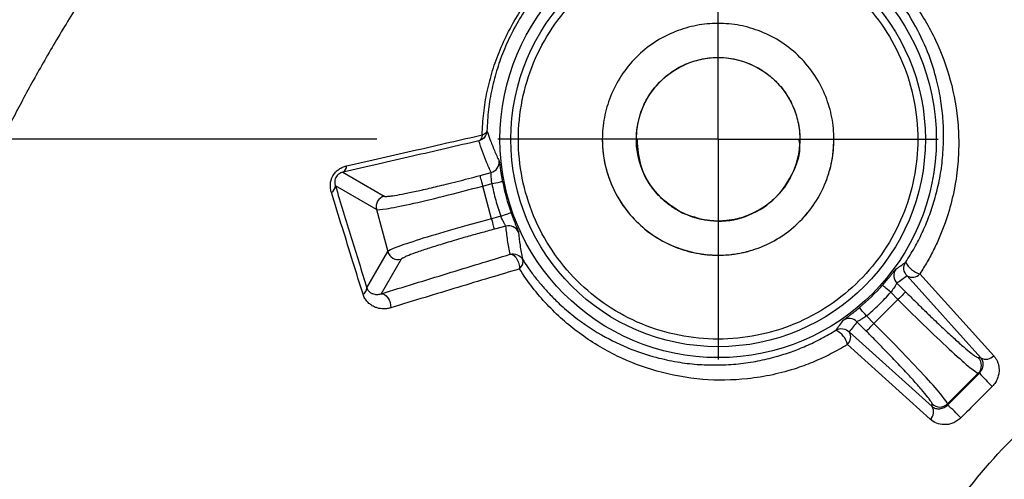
# Model space of a CAD drawing. Header units: millimetres. Extents: x 13 to 546, y 13 to 419.
# Tile 16 of 41: x 148 to 168, y 275 to 285. Entities that reach past the tile are written whole.
import ezdxf

# ---------------------------------------------------------------- set-up
doc = ezdxf.new("R2010")
doc.units = ezdxf.units.MM
doc.header["$LTSCALE"] = 2
doc.linetypes.add('CENTERX2', pattern=[20.32, 12.7, -2.54, 2.54, -2.54])
doc.layers.add('CENTER', color=40, linetype='CENTERX2')
doc.layers.add('DIMENSIONS', color=140, linetype='Continuous', lineweight=25)
doc.styles.add('SLDTEXTSTYLE0', font='TXT', dxfattribs={"width": 0.7})
doc.dimstyles.new('SLDDIMSTYLE2', dxfattribs={"dimtxt": 4.316016, "dimasz": 6.604, "dimexe": 0, "dimexo": 0.0625, "dimgap": 1.079004, "dimtad": 0, "dimtih": 1, "dimtoh": 1, "dimlfac": 0.875, "dimrnd": 1e-09, "dimzin": 4, "dimdsep": 46, "dimtxsty": 'SLDTEXTSTYLE0', "dimsah": 1, "dimcen": 0.09, "dimadec": 0, "dimazin": 1, "dimtfac": 1, "dimtofl": 0, "dimtmove": 0, "dimatfit": 3, "dimfxl": 0, "dimfrac": 2, "dimtolj": 1, "dimtzin": 12, "dimarcsym": 0})
doc.dimstyles.new('SLDDIMSTYLE3', dxfattribs={"dimtxt": 4.316016, "dimasz": 6.604, "dimexe": 0, "dimexo": 0.0625, "dimgap": 1.079004, "dimtad": 0, "dimtih": 1, "dimtoh": 1, "dimlfac": 0.875, "dimrnd": 1e-09, "dimzin": 12, "dimdsep": 46, "dimtxsty": 'SLDTEXTSTYLE0', "dimsah": 1, "dimcen": 0, "dimadec": 0, "dimazin": 3, "dimtfac": 1, "dimtofl": 0, "dimtmove": 0, "dimatfit": 3, "dimfxl": 0, "dimfrac": 2, "dimtolj": 1, "dimtzin": 12, "dimarcsym": 0})

# ---------------------------------------------------------------- blocks, each defined once
blk = doc.blocks.new('_D_4')
at = {"layer": 'DIMENSIONS'}
for p, q in [((133.84, 265.986), (133.84, 381.763)), ((286.953, 237.725), (286.953, 381.763)), ((133.84, 375.413), (195.584, 375.413)), ((201.433, 375.413), (199.983, 375.413)), ((199.983, 375.413), (199.983, 368.554)), ((214.258, 375.413), (215.707, 375.413)), ((215.707, 375.413), (215.707, 368.554)), ((286.953, 375.413), (220.106, 375.413)), ((199.983, 368.554), (201.433, 368.554)), ((215.707, 368.554), (214.258, 368.554))]:
    blk.add_line(p, q, dxfattribs=at)
for points in [[(133.84, 375.413), (140.444, 374.397), (140.444, 376.429)], [(286.953, 375.413), (280.349, 376.429), (280.349, 374.397)]]:
    blk.add_solid(points, dxfattribs=at)
at = {"layer": 'DIMENSIONS', "char_height": 4.2333, "attachment_point": 1, "style": 'SLDTEXTSTYLE0'}
for s, insert in [('134.0', (199.637, 381.837)), ('5.27', (201.433, 374.011))]:
    blk.add_mtext(s, dxfattribs=dict(at, insert=insert))
blk = doc.blocks.new('_D_5')
at = {"layer": 'DIMENSIONS'}
for p, q in [((90.605, 329.409), (89.156, 329.409)), ((89.156, 329.409), (89.156, 322.55)), ((103.431, 329.409), (104.88, 329.409)), ((104.88, 329.409), (104.88, 322.55)), ((120.617, 323.142), (109.505, 323.142)), ((147.372, 296.689), (120.617, 323.142)), ((89.156, 322.55), (90.605, 322.55)), ((104.88, 322.55), (103.431, 322.55))]:
    blk.add_line(p, q, dxfattribs=at)
blk.add_solid([(147.372, 296.689), (143.391, 302.054), (141.962, 300.609)], dxfattribs=at)
at = {"layer": 'DIMENSIONS', "char_height": 4.2333, "attachment_point": 1, "style": 'SLDTEXTSTYLE0'}
for s, insert in [('R37.1', (88.642, 335.833)), ('1.46', (90.605, 328.007)), ('TYP.', (90.813, 320.181))]:
    blk.add_mtext(s, dxfattribs=dict(at, insert=insert))
blk = doc.blocks.new('_D_6')
at = {"layer": 'DIMENSIONS'}
for p, q in [((304.282, 315.567), (302.832, 315.567)), ((302.832, 315.567), (302.832, 308.708)), ((317.107, 315.567), (318.556, 315.567)), ((318.556, 315.567), (318.556, 308.708)), ((273.412, 304.054), (286.235, 309.3)), ((286.235, 309.3), (297.347, 309.3)), ((302.832, 308.708), (304.282, 308.708)), ((318.556, 308.708), (317.107, 308.708))]:
    blk.add_line(p, q, dxfattribs=at)
blk.add_arc((105.051, 235.185), 181.902, 13.95625, 24.24678, dxfattribs=at)
blk.add_solid([(273.412, 304.054), (279.909, 305.614), (279.14, 307.495)], dxfattribs=at)
at = {"layer": 'DIMENSIONS', "char_height": 4.2333, "attachment_point": 1, "style": 'SLDTEXTSTYLE0'}
for s, insert in [('R159.2', (300.522, 321.991)), ('6.27', (304.282, 314.165)), ('TYP.', (304.489, 306.339))]:
    blk.add_mtext(s, dxfattribs=dict(at, insert=insert))
blk = doc.blocks.new('_D_8')
at = {"layer": 'DIMENSIONS'}
for p, q in [((155.197, 282.047), (70.019, 282.047)), ((76.369, 282.047), (76.369, 245.159)), ((69.956, 237.333), (68.507, 237.333)), ((68.507, 237.333), (68.507, 230.474)), ((82.782, 237.333), (84.231, 237.333)), ((84.231, 237.333), (84.231, 230.474)), ((68.507, 230.474), (69.956, 230.474)), ((84.231, 230.474), (82.782, 230.474)), ((76.369, 188.333), (76.369, 229.508)), ((155.197, 188.333), (70.019, 188.333))]:
    blk.add_line(p, q, dxfattribs=at)
for points in [[(76.369, 282.047), (75.353, 275.443), (77.385, 275.443)], [(76.369, 188.333), (77.385, 194.937), (75.353, 194.937)]]:
    blk.add_solid(points, dxfattribs=at)
at = {"layer": 'DIMENSIONS', "char_height": 4.2333, "attachment_point": 1, "style": 'SLDTEXTSTYLE0'}
for s, insert in [('82.0', (69.956, 243.757)), ('3.23', (69.956, 235.931))]:
    blk.add_mtext(s, dxfattribs=dict(at, insert=insert))
blk = doc.blocks.new('SW_CENTERMARKSYMBOL_1')
at = {"layer": 'CENTER', "color": 0}
for p, q in [((0, 2.903), (0, 4.617)), ((0, 0), (0, 2.903)), ((-2.903, 0), (-4.617, 0)), ((0, 0), (-2.903, 0)), ((0, 0), (0, -2.903)), ((0, 0), (2.903, 0)), ((2.903, 0), (4.617, 0)), ((0, -2.903), (0, -4.617))]:
    blk.add_line(p, q, dxfattribs=at)

msp = doc.modelspace()

# ---------------------------------------------------------------- linework, layer by layer
for p, q in [((154.487, 281.355), (155.352, 280.856)), ((157.363, 281.289), (157.594, 281.35)), ((155.191, 280.576), (154.327, 281.075)), ((157.422, 281.068), (157.609, 281.118)), ((157.605, 280.383), (157.422, 281.068)), ((155.191, 280.576), (155.427, 279.694)), ((157.795, 280.434), (157.605, 280.383)), ((161.618, 280.499), (161.618, 280.499)), ((157.903, 280.227), (157.664, 280.163)), ((154.987, 278.932), (155.427, 279.694)), ((155.707, 279.532), (155.29, 278.811)), ((166.585, 279.228), (168.134, 277.511)), ((166.106, 279.031), (166.287, 278.85)), ((167.867, 277.47), (166.318, 279.186)), ((165.974, 278.84), (166.125, 278.689)), ((166.125, 278.689), (165.624, 278.187)), ((165.463, 278.026), (165.267, 278.222)), ((165.624, 278.187), (165.466, 278.345)), ((165.106, 278.013), (166.843, 276.445)), ((166.802, 276.179), (165.065, 277.747)), ((167.867, 277.47), (167.812, 277.47)), ((167.166, 276.501), (167.812, 277.147)), ((167.834, 277.147), (167.812, 277.147)), ((166.843, 276.445), (166.843, 276.501)), ((167.166, 276.478), (167.166, 276.501))]:
    msp.add_line(p, q)
at = {"flags": 128}
for points in [[(157.422, 281.068), (157.411, 281.11), (157.4, 281.15), (157.39, 281.187), (157.381, 281.22), (157.374, 281.248), (157.368, 281.269), (157.364, 281.282), (157.363, 281.289)], [(157.609, 281.118), (157.652, 281.127), (157.694, 281.135), (157.732, 281.142), (157.766, 281.149), (157.794, 281.154), (157.815, 281.159), (157.828, 281.161), (157.833, 281.162)], [(157.795, 280.434), (157.837, 280.449), (157.877, 280.463), (157.914, 280.476), (157.946, 280.488), (157.973, 280.497), (157.993, 280.504), (158.006, 280.509), (158.011, 280.51)], [(157.664, 280.163), (157.663, 280.169), (157.659, 280.183), (157.653, 280.204), (157.646, 280.231), (157.637, 280.264), (157.627, 280.301), (157.617, 280.342), (157.605, 280.383)], [(165.974, 278.84), (165.941, 278.869), (165.909, 278.897), (165.88, 278.923), (165.854, 278.946), (165.833, 278.965), (165.817, 278.979), (165.807, 278.988), (165.803, 278.992)], [(155.29, 278.811), (155.324, 278.81), (155.36, 278.795), (155.394, 278.767), (155.426, 278.728), (155.454, 278.68), (155.474, 278.627), (155.487, 278.571), (155.49, 278.516)], [(166.287, 278.85), (166.282, 278.846), (166.272, 278.836), (166.257, 278.82), (166.237, 278.8), (166.213, 278.776), (166.185, 278.749), (166.156, 278.719), (166.125, 278.689)], [(165.466, 278.345), (165.438, 278.379), (165.411, 278.411), (165.385, 278.441), (165.363, 278.468), (165.345, 278.49), (165.331, 278.506), (165.323, 278.516), (165.319, 278.52)], [(165.624, 278.187), (165.594, 278.157), (165.564, 278.128), (165.537, 278.1), (165.513, 278.076), (165.493, 278.056), (165.477, 278.041), (165.467, 278.031), (165.463, 278.026)]]:
    msp.add_lwpolyline(points, dxfattribs=at)
for radius in [4.576, 4.347]:
    msp.add_circle((162.355, 282.047), radius)
for centre, radius, start, end in [((177.447, 266.955), 42.153, 103.158, 166.842), ((162.355, 282.047), 2.429, 180, 270), ((154.415, 281.484), 0.147, 299.0128, 2.3816), ((157.534, 281.571), 0.229, 285.0025, 5.5548), ((154.173, 281.071), 0.154, 297.1842, 1.5721), ((162.355, 282.047), 4.607, 191.0724, 199.4807), ((155.412, 280.635), 0.229, 105.1836, 194.8164), ((157.962, 280.006), 0.229, 25.0032, 104.9989), ((155.648, 279.754), 0.229, 195.1836, 284.8164), ((166.713, 279.685), 0.474, 206.5582, 254.4128), ((166.268, 279.193), 0.229, 143.9741, 224.9963), ((166.427, 279.366), 0.21, 238.7951, 318.9411), ((162.355, 282.047), 4.607, 310.0513, 318.4603), ((154.84, 278.929), 0.147, 297.6055, 0.9813), ((165.105, 278.06), 0.229, 45, 124.5242), ((164.643, 277.653), 0.433, 12.4583, 65.1445), ((164.927, 277.904), 0.21, 311.2826, 31.2594), ((167.649, 277.308), 0.229, 315.1836, 44.8164), ((167.976, 277.649), 0.21, 238.7813, 318.8853), ((170.826, 279.793), 3.994, 221.4922, 227.059), ((166.664, 276.336), 0.209, 311.3768, 31.2822), ((167.004, 276.664), 0.229, 225.1836, 314.8165), ((165.178, 274.145), 3.065, 42.3171, 49.5728)]:
    msp.add_arc(centre, radius, start, end)
for points, knots in [([(167.815, 308.157), (167.589, 308.103), (167.078, 307.981), (166.226, 307.757), (165.2, 307.463), (164.006, 307.084), (162.65, 306.606), (161.139, 306.012), (159.484, 305.281), (157.696, 304.395), (155.793, 303.331), (153.792, 302.067), (151.717, 300.581), (149.595, 298.851), (147.201, 296.617), (144.768, 293.931), (142.504, 290.907), (140.71, 288.031), (139.317, 285.372), (138.261, 282.981), (137.479, 280.896), (136.917, 279.145), (136.525, 277.747), (136.328, 276.932), (136.245, 276.587)], [0, 0, 0, 0, 0.0147958, 0.0335368, 0.0562228, 0.0828539, 0.1134297, 0.1479503, 0.1864154, 0.2288249, 0.2751785, 0.3254761, 0.3797173, 0.4379019, 0.5000297, 0.5884872, 0.6687216, 0.7407314, 0.8045151, 0.8600712, 0.9073987, 0.9464965, 0.9773638, 1, 1, 1, 1]), ([(136.956, 276.421), (137.833, 280.171), (139.234, 283.798), (142.978, 290.53), (145.32, 293.634), (150.767, 299.081), (153.871, 301.424), (160.603, 305.167), (164.231, 306.568), (167.981, 307.445)], [0, 0, 0, 0, 0.25, 0.25, 0.5, 0.5, 0.75, 0.75, 1, 1, 1, 1]), ([(149.444, 288.405), (149.318, 288.239), (149.066, 287.907), (148.7, 287.401), (148.343, 286.89), (147.996, 286.373), (147.657, 285.85), (147.329, 285.321), (147.009, 284.786), (146.699, 284.246), (146.399, 283.699), (146.107, 283.147), (145.825, 282.589), (145.463, 281.84), (145.036, 280.893), (144.564, 279.741), (144.134, 278.574), (143.746, 277.392), (143.396, 276.197), (143.198, 275.389), (143.099, 274.985)], [0, 0, 0, 0, 0.0417993, 0.0835387, 0.1252314, 0.1668903, 0.2085287, 0.2501595, 0.291796, 0.3334513, 0.3751385, 0.4168707, 0.4586609, 0.5005221, 0.58389, 0.6670711, 0.7501689, 0.8332872, 0.9165298, 1, 1, 1, 1]), ([(150.603, 287.291), (150.489, 287.139), (150.262, 286.836), (149.933, 286.378), (149.617, 285.922), (149.314, 285.469), (149.024, 285.02), (148.746, 284.576), (148.482, 284.139), (148.232, 283.709), (147.994, 283.287), (147.77, 282.875), (147.558, 282.474), (147.358, 282.083), (147.171, 281.705), (146.995, 281.338), (146.83, 280.983), (146.675, 280.639), (146.53, 280.308), (146.393, 279.987), (146.265, 279.678), (146.145, 279.38), (146.033, 279.093), (145.927, 278.816), (145.828, 278.549), (145.735, 278.292), (145.648, 278.045), (145.566, 277.807), (145.489, 277.578), (145.416, 277.357), (145.348, 277.146), (145.285, 276.942), (145.224, 276.747), (145.168, 276.559), (145.115, 276.378), (145.065, 276.205), (145.018, 276.038), (144.974, 275.879), (144.932, 275.726), (144.893, 275.58), (144.856, 275.44), (144.821, 275.306), (144.789, 275.178), (144.758, 275.056), (144.73, 274.939), (144.703, 274.828), (144.678, 274.723), (144.662, 274.654), (144.654, 274.621)], [0, 0, 0, 0, 0.040525, 0.08049, 0.11986, 0.158555, 0.196502, 0.233631, 0.269882, 0.305199, 0.339527, 0.372821, 0.405036, 0.436139, 0.466105, 0.494951, 0.52271, 0.549414, 0.575091, 0.599772, 0.623485, 0.646263, 0.668141, 0.689151, 0.709327, 0.728697, 0.74729, 0.765135, 0.782258, 0.798689, 0.814455, 0.82958, 0.844088, 0.858001, 0.871341, 0.884127, 0.896377, 0.908109, 0.919338, 0.930079, 0.940347, 0.950155, 0.959515, 0.968439, 0.976938, 0.985024, 0.992708, 1, 1, 1, 1]), ([(157.406, 282.139), (157.409, 282.215), (157.415, 282.367), (157.436, 282.595), (157.468, 282.821), (157.509, 283.046), (157.562, 283.268), (157.624, 283.488), (157.697, 283.706), (157.868, 284.148), (158.211, 284.798), (158.847, 285.571), (159.623, 286.203), (160.343, 286.579), (160.934, 286.789), (161.377, 286.902), (161.829, 286.975), (162.128, 286.989), (162.28, 286.996)], [0, 0, 0, 0, 0.03285, 0.065157, 0.096975, 0.128359, 0.159367, 0.19006, 0.220497, 0.250743, 0.376927, 0.50026, 0.623336, 0.749537, 0.810138, 0.871766, 0.934903, 1, 1, 1, 1]), ([(162.191, 286.895), (162.117, 286.892), (161.97, 286.887), (161.748, 286.866), (161.529, 286.835), (161.313, 286.794), (161.099, 286.744), (160.89, 286.685), (160.685, 286.616), (160.263, 286.455), (159.642, 286.128), (158.897, 285.521), (158.286, 284.779), (157.921, 284.091), (157.716, 283.527), (157.605, 283.103), (157.53, 282.665), (157.515, 282.375), (157.507, 282.227)], [0, 0, 0, 0, 0.033528, 0.066405, 0.098651, 0.130289, 0.161342, 0.191835, 0.221793, 0.251245, 0.377481, 0.499767, 0.622201, 0.748519, 0.807988, 0.869591, 0.933533, 1, 1, 1, 1]), ([(162.355, 277.859), (161.806, 277.859), (161.258, 277.968), (160.245, 278.387), (159.781, 278.698), (159.005, 279.473), (158.695, 279.938), (158.275, 280.951), (158.166, 281.499), (158.166, 282.595), (158.275, 283.143), (158.695, 284.156), (159.005, 284.621), (159.781, 285.396), (160.245, 285.707), (161.258, 286.126), (161.806, 286.235), (162.355, 286.235)], [0, 0, 0, 0, 0.125, 0.125, 0.25, 0.25, 0.375, 0.375, 0.5, 0.5, 0.625, 0.625, 0.75, 0.75, 0.875, 0.875, 1, 1, 1, 1]), ([(162.355, 286.235), (162.903, 286.235), (163.451, 286.126), (164.464, 285.707), (164.928, 285.396), (165.704, 284.621), (166.014, 284.156), (166.434, 283.143), (166.543, 282.595), (166.543, 281.499), (166.434, 280.951), (166.014, 279.938), (165.704, 279.473), (164.928, 278.698), (164.464, 278.387), (163.451, 277.968), (162.903, 277.859), (162.355, 277.859)], [0, 0, 0, 0, 0.125, 0.125, 0.25, 0.25, 0.375, 0.375, 0.5, 0.5, 0.625, 0.625, 0.75, 0.75, 0.875, 0.875, 1, 1, 1, 1]), ([(167.084, 282.047), (167.084, 282.111), (167.085, 282.242), (167.075, 282.439), (167.057, 282.644), (167.029, 282.856), (166.99, 283.073), (166.916, 283.394), (166.773, 283.848), (166.498, 284.45), (166.157, 284.967), (165.806, 285.38), (165.51, 285.67), (165.199, 285.929), (164.982, 286.075), (164.878, 286.144)], [0, 0, 0, 0, 0.03698, 0.075904, 0.11678, 0.159617, 0.204422, 0.251201, 0.36165, 0.500667, 0.667101, 0.751167, 0.841689, 0.924635, 1, 1, 1, 1]), ([(165.084, 286.204), (165.152, 286.159), (165.288, 286.07), (165.481, 285.925), (165.663, 285.774), (165.837, 285.617), (166, 285.454), (166.155, 285.285), (166.301, 285.11), (166.582, 284.741), (166.933, 284.152), (167.253, 283.285), (167.39, 282.509), (167.408, 281.851), (167.371, 281.339), (167.28, 280.822), (167.149, 280.374), (167.011, 280.018), (166.886, 279.746), (166.747, 279.483), (166.639, 279.312), (166.585, 279.228)], [0, 0, 0, 0, 0.032076, 0.063848, 0.095357, 0.126645, 0.157751, 0.188712, 0.219563, 0.250336, 0.378201, 0.498906, 0.624424, 0.688332, 0.749088, 0.813572, 0.874355, 0.907073, 0.938724, 0.969593, 1, 1, 1, 1]), ([(162.355, 279.618), (162.202, 279.618), (161.897, 279.646), (161.443, 279.779), (161.011, 280.002), (160.626, 280.318), (160.31, 280.704), (160.087, 281.135), (159.954, 281.589), (159.912, 282.047), (159.954, 282.505), (160.087, 282.958), (160.31, 283.39), (160.626, 283.776), (161.011, 284.092), (161.443, 284.314), (161.897, 284.447), (162.354, 284.49), (162.812, 284.447), (163.266, 284.314), (163.698, 284.092), (164.083, 283.776), (164.399, 283.39), (164.622, 282.958), (164.755, 282.505), (164.797, 282.047), (164.755, 281.589), (164.622, 281.136), (164.399, 280.704), (164.084, 280.318), (163.698, 280.002), (163.266, 279.779), (162.812, 279.646), (162.507, 279.618), (162.355, 279.618)], [0, 0, 0, 0, 0.029991, 0.060002, 0.092481, 0.125, 0.157479, 0.189998, 0.219979, 0.25, 0.279981, 0.310002, 0.342481, 0.375, 0.407479, 0.439998, 0.469979, 0.5, 0.529981, 0.560002, 0.592481, 0.625, 0.657479, 0.689998, 0.719979, 0.75, 0.779981, 0.810002, 0.842481, 0.875, 0.907479, 0.939998, 0.969989, 1, 1, 1, 1]), ([(161.618, 280.499), (161.579, 280.518), (161.502, 280.557), (161.393, 280.626), (161.289, 280.702), (161.191, 280.786), (161.047, 280.929), (160.878, 281.151), (160.728, 281.469), (160.644, 281.811), (160.629, 282.261), (160.769, 282.801), (161.1, 283.251), (161.458, 283.523), (161.777, 283.673), (162.118, 283.758), (162.426, 283.768), (162.684, 283.734), (162.893, 283.681), (163.025, 283.624), (163.091, 283.595)], [0, 0, 0, 0, 0.024171, 0.048144, 0.072056, 0.096047, 0.120253, 0.185248, 0.250358, 0.315353, 0.380462, 0.500024, 0.619586, 0.684581, 0.74969, 0.814686, 0.879795, 0.919946, 0.9598, 1, 1, 1, 1]), ([(163.091, 283.595), (163.13, 283.575), (163.207, 283.537), (163.316, 283.468), (163.42, 283.392), (163.518, 283.308), (163.662, 283.165), (163.831, 282.943), (163.981, 282.625), (164.065, 282.283), (164.08, 281.833), (163.94, 281.292), (163.609, 280.843), (163.251, 280.571), (162.932, 280.421), (162.591, 280.336), (162.284, 280.326), (162.025, 280.36), (161.816, 280.413), (161.684, 280.47), (161.618, 280.499)], [0, 0, 0, 0, 0.024171, 0.048144, 0.072056, 0.096047, 0.120253, 0.185248, 0.250358, 0.315353, 0.380462, 0.500024, 0.619586, 0.684581, 0.74969, 0.814686, 0.879795, 0.919946, 0.9598, 1, 1, 1, 1]), ([(154.563, 281.49), (154.81, 281.546), (155.295, 281.657), (156.017, 281.821), (156.717, 281.981), (157.179, 282.087), (157.406, 282.139)], [0, 0, 0, 0, 0.263643, 0.518261, 0.763726, 1, 1, 1, 1]), ([(157.507, 282.227), (157.505, 282.182), (157.489, 282.132), (157.426, 282.054), (157.382, 282.027), (157.338, 282.015)], [0, 0, 0, 0, 0.5, 0.5, 1, 1, 1, 1]), ([(157.406, 282.139), (157.405, 282.127), (157.402, 282.104), (157.393, 282.078), (157.381, 282.052), (157.367, 282.033), (157.351, 282.02), (157.342, 282.017), (157.338, 282.015)], [0, 0, 0, 0, 0.196709, 0.363417, 0.500099, 0.753341, 0.889253, 1, 1, 1, 1]), ([(157.507, 282.227), (157.505, 282.218), (157.502, 282.202), (157.484, 282.18), (157.46, 282.163), (157.434, 282.149), (157.415, 282.142), (157.406, 282.139)], [0, 0, 0, 0, 0.24785, 0.471727, 0.67114, 0.846726, 1, 1, 1, 1]), ([(157.338, 282.015), (157.108, 281.961), (156.641, 281.853), (155.936, 281.689), (155.215, 281.523), (154.732, 281.412), (154.487, 281.355)], [0, 0, 0, 0, 0.2390768, 0.4854158, 0.7390476, 1, 1, 1, 1]), ([(157.594, 281.35), (157.561, 281.423), (157.497, 281.568), (157.411, 281.789), (157.362, 281.94), (157.338, 282.015)], [0, 0, 0, 0, 0.3316063, 0.664939, 1, 1, 1, 1]), ([(157.57, 282.047), (157.6, 281.969), (157.658, 281.816), (157.728, 281.666), (157.762, 281.593)], [0, 0, 0, 0, 0.512873, 1, 1, 1, 1]), ([(160.655, 282.049), (160.669, 281.854), (160.698, 281.435), (161.047, 280.858), (161.428, 280.619), (161.618, 280.499)], [0, 0, 0, 0, 0.303187, 0.651593, 1, 1, 1, 1]), ([(161.618, 280.499), (161.832, 280.426), (162.259, 280.28), (162.944, 280.392), (163.537, 280.741), (163.927, 281.29), (164.1, 281.767), (164.059, 282.016), (164.054, 282.045)], [0, 0, 0, 0, 0.19494, 0.38988, 0.584819, 0.779759, 0.974699, 1, 1, 1, 1]), ([(162.355, 279.618), (162.406, 279.619), (162.508, 279.621), (162.66, 279.636), (162.81, 279.659), (162.958, 279.693), (163.105, 279.735), (163.356, 279.826), (163.698, 280.002), (164.083, 280.318), (164.399, 280.704), (164.599, 281.09), (164.713, 281.441), (164.772, 281.742), (164.779, 281.945), (164.783, 282.047)], [0, 0, 0, 0, 0.040278, 0.080245, 0.120061, 0.159885, 0.199879, 0.2402, 0.370049, 0.500058, 0.629907, 0.759917, 0.840088, 0.919688, 1, 1, 1, 1]), ([(166.289, 279.473), (166.32, 279.522), (166.384, 279.621), (166.473, 279.773), (166.558, 279.931), (166.637, 280.092), (166.71, 280.258), (166.778, 280.429), (166.84, 280.603), (166.918, 280.855), (167, 281.19), (167.066, 281.615), (167.078, 281.899), (167.084, 282.047)], [0, 0, 0, 0, 0.057068, 0.1154587, 0.1752731, 0.2366056, 0.299544, 0.3641691, 0.4305563, 0.4987748, 0.6527515, 0.8196845, 1, 1, 1, 1]), ([(154.243, 280.934), (154.238, 280.952), (154.228, 280.987), (154.222, 281.043), (154.221, 281.139), (154.253, 281.255), (154.331, 281.363), (154.403, 281.424), (154.482, 281.468), (154.535, 281.483), (154.563, 281.49)], [0, 0, 0, 0, 0.0879883, 0.1711653, 0.2508517, 0.4980502, 0.6203351, 0.7490374, 0.8694723, 1, 1, 1, 1]), ([(157.762, 281.593), (157.762, 281.592), (157.763, 281.589), (157.766, 281.576), (157.769, 281.554), (157.774, 281.518), (157.782, 281.464), (157.791, 281.399), (157.803, 281.325), (157.817, 281.245), (157.828, 281.19), (157.833, 281.162)], [0, 0, 0, 0, 0.084089, 0.167185, 0.250514, 0.375352, 0.500149, 0.62542, 0.751266, 0.876581, 1, 1, 1, 1]), ([(154.487, 281.355), (154.471, 281.352), (154.444, 281.345), (154.402, 281.323), (154.365, 281.292), (154.332, 281.245), (154.313, 281.187), (154.313, 281.155), (154.314, 281.137)], [0, 0, 0, 0, 0.20441, 0.369362, 0.501418, 0.644519, 0.800719, 1, 1, 1, 1]), ([(155.352, 280.856), (155.356, 280.854), (155.365, 280.851), (155.391, 280.85), (155.426, 280.851), (155.472, 280.856), (155.56, 280.868), (155.716, 280.894), (155.978, 280.948), (156.292, 281.018), (156.601, 281.093), (156.881, 281.163), (157.12, 281.224), (157.282, 281.267), (157.363, 281.289)], [0, 0, 0, 0, 0.0483573, 0.0963773, 0.1443183, 0.1924395, 0.2409977, 0.3702928, 0.5002544, 0.6294402, 0.7593776, 0.8396109, 0.9194125, 1, 1, 1, 1]), ([(157.609, 281.118), (157.607, 281.133), (157.602, 281.19), (157.596, 281.274), (157.595, 281.337), (157.594, 281.346), (157.594, 281.35)], [0, 0, 0, 0, 0.1260266, 0.4993428, 0.7698649, 1, 1, 1, 1]), ([(154.314, 281.137), (154.315, 281.127), (154.317, 281.104), (154.323, 281.085), (154.327, 281.075)], [0, 0, 0, 0, 0.4647217, 1, 1, 1, 1]), ([(154.327, 281.075), (154.438, 280.714), (154.657, 280.005), (154.878, 279.285), (154.987, 278.932)], [0, 0, 0, 0, 0.508975, 1, 1, 1, 1]), ([(155.191, 280.576), (155.209, 280.567), (155.28, 280.572), (155.521, 280.611), (155.689, 280.644), (156.1, 280.735), (156.341, 280.792), (156.863, 280.921), (157.142, 280.993), (157.422, 281.068)], [0, 0, 0, 0, 0.25, 0.25, 0.5, 0.5, 0.75, 0.75, 1, 1, 1, 1]), ([(157.609, 281.118), (157.621, 281.06), (157.645, 280.944), (157.689, 280.772), (157.738, 280.602), (157.776, 280.49), (157.795, 280.434)], [0, 0, 0, 0, 0.250169, 0.5, 0.749831, 1, 1, 1, 1]), ([(154.908, 278.799), (154.837, 279.026), (154.692, 279.493), (154.471, 280.205), (154.32, 280.687), (154.243, 280.934)], [0, 0, 0, 0, 0.31734, 0.650767, 1, 1, 1, 1]), ([(157.903, 280.227), (157.902, 280.228), (157.902, 280.231), (157.895, 280.243), (157.884, 280.262), (157.864, 280.298), (157.834, 280.355), (157.808, 280.408), (157.795, 280.434)], [0, 0, 0, 0, 0.110514, 0.230666, 0.360792, 0.501157, 0.749515, 1, 1, 1, 1]), ([(158.011, 280.51), (158.017, 280.493), (158.03, 280.458), (158.049, 280.406), (158.071, 280.347), (158.096, 280.285), (158.12, 280.224), (158.141, 280.174), (158.156, 280.137), (158.167, 280.111), (158.168, 280.105), (158.169, 280.102)], [0, 0, 0, 0, 0.081798, 0.164424, 0.249392, 0.375478, 0.499652, 0.623185, 0.748588, 0.874563, 1, 1, 1, 1]), ([(157.605, 280.383), (157.326, 280.308), (157.047, 280.231), (156.531, 280.082), (156.294, 280.011), (155.893, 279.884), (155.73, 279.829), (155.503, 279.742), (155.438, 279.711), (155.427, 279.694)], [0, 0, 0, 0, 0.25, 0.25, 0.5, 0.5, 0.75, 0.75, 1, 1, 1, 1]), ([(157.995, 279.638), (157.975, 279.735), (157.937, 279.929), (157.914, 280.128), (157.903, 280.227)], [0, 0, 0, 0, 0.501651, 1, 1, 1, 1]), ([(157.664, 280.163), (157.616, 280.15), (157.519, 280.124), (157.375, 280.084), (157.233, 280.045), (157.093, 280.005), (156.879, 279.944), (156.602, 279.862), (156.296, 279.766), (156.042, 279.681), (155.877, 279.62), (155.779, 279.579), (155.724, 279.551), (155.712, 279.539), (155.707, 279.532)], [0, 0, 0, 0, 0.048292, 0.096248, 0.144129, 0.192195, 0.240703, 0.369899, 0.499826, 0.629046, 0.759082, 0.839402, 0.919304, 1, 1, 1, 1]), ([(158.169, 280.102), (158.178, 280.01), (158.197, 279.819), (158.231, 279.633), (158.249, 279.536)], [0, 0, 0, 0, 0.485676, 1, 1, 1, 1]), ([(155.29, 278.811), (155.523, 278.882), (155.981, 279.023), (156.665, 279.232), (157.334, 279.437), (157.777, 279.571), (157.995, 279.638)], [0, 0, 0, 0, 0.261038, 0.5147, 0.761012, 1, 1, 1, 1]), ([(157.995, 279.638), (158.039, 279.649), (158.092, 279.648), (158.186, 279.61), (158.225, 279.575), (158.249, 279.536)], [0, 0, 0, 0, 0.5, 0.5, 1, 1, 1, 1]), ([(157.995, 279.638), (158.003, 279.638), (158.023, 279.64), (158.057, 279.625), (158.094, 279.595), (158.14, 279.536), (158.173, 279.458), (158.188, 279.381), (158.188, 279.347), (158.188, 279.331)], [0, 0, 0, 0, 0.099079, 0.232776, 0.364411, 0.501269, 0.76719, 0.887849, 1, 1, 1, 1]), ([(166.736, 257.852), (167.21, 260.563), (167.762, 263.256), (168.546, 266.602), (168.788, 267.604), (169.04, 268.604), (169.168, 269.104), (169.211, 269.27), (169.317, 269.599), (169.376, 269.762), (169.687, 270.569), (169.996, 271.182), (170.569, 272.041), (170.781, 272.319), (171.232, 272.838), (171.472, 273.082), (171.979, 273.537), (172.247, 273.748), (172.811, 274.139), (173.109, 274.319), (173.719, 274.642), (174.031, 274.785), (174.667, 275.04), (174.99, 275.154), (176.659, 275.583), (178, 275.909), (182.029, 276.826), (184.728, 277.362), (190.156, 278.276), (192.886, 278.652), (198.37, 279.236), (201.11, 279.445), (206.579, 279.681), (209.309, 279.71), (214.761, 279.584), (217.483, 279.432), (222.919, 278.959), (225.633, 278.639), (229.698, 278.036), (231.052, 277.814), (233.758, 277.33), (235.111, 277.067), (237.809, 276.505), (239.153, 276.205), (241.161, 275.726), (241.829, 275.562), (242.663, 275.351), (242.83, 275.309), (243.08, 275.245), (243.163, 275.224), (243.329, 275.178), (243.411, 275.152), (243.821, 275.018), (244.143, 274.891), (244.78, 274.604), (245.095, 274.442), (245.695, 274.085), (245.982, 273.89), (246.529, 273.466), (246.789, 273.236), (247.282, 272.741), (247.515, 272.475), (248.155, 271.642), (248.501, 271.041), (248.927, 270.086), (249.055, 269.758), (249.216, 269.257), (249.259, 269.087), (249.346, 268.748), (249.389, 268.579), (250.117, 265.695), (250.725, 262.961), (251.783, 257.463), (252.232, 254.701), (253.316, 246.372), (253.702, 240.789), (253.702, 235.19)], [0, 0, 0, 0, 0.0625, 0.0625, 0.078125, 0.085938, 0.085938, 0.089844, 0.089844, 0.09375, 0.09375, 0.109375, 0.109375, 0.117188, 0.117188, 0.125, 0.125, 0.132813, 0.132813, 0.140625, 0.140625, 0.148438, 0.148438, 0.15625, 0.15625, 0.1875, 0.1875, 0.25, 0.25, 0.3125, 0.3125, 0.375, 0.375, 0.4375, 0.4375, 0.5, 0.5, 0.5625, 0.5625, 0.59375, 0.59375, 0.625, 0.625, 0.65625, 0.65625, 0.671875, 0.671875, 0.675781, 0.675781, 0.677734, 0.677734, 0.679688, 0.679688, 0.6875, 0.6875, 0.695313, 0.695313, 0.703125, 0.703125, 0.710938, 0.710938, 0.71875, 0.71875, 0.734375, 0.734375, 0.742188, 0.742188, 0.746094, 0.746094, 0.75, 0.75, 0.8125, 0.8125, 0.875, 0.875, 1, 1, 1, 1]), ([(158.188, 279.331), (158.197, 279.34), (158.216, 279.359), (158.241, 279.395), (158.256, 279.431), (158.263, 279.464), (158.264, 279.493), (158.259, 279.518), (158.251, 279.531), (158.249, 279.536)], [0, 0, 0, 0, 0.129809, 0.296423, 0.499795, 0.610753, 0.756134, 0.911466, 1, 1, 1, 1]), ([(158.249, 279.536), (158.289, 279.475), (158.372, 279.348), (158.51, 279.161), (158.664, 278.973), (158.836, 278.784), (159.055, 278.567), (159.426, 278.25), (159.947, 277.906), (160.553, 277.628), (161.079, 277.463), (161.536, 277.37), (161.951, 277.321), (162.224, 277.319), (162.355, 277.318)], [0, 0, 0, 0, 0.044311, 0.091353, 0.141126, 0.193629, 0.248862, 0.332376, 0.499616, 0.640333, 0.750314, 0.841263, 0.924471, 1, 1, 1, 1]), ([(166.318, 279.186), (166.284, 279.22), (166.258, 279.27), (166.247, 279.378), (166.262, 279.432), (166.289, 279.473)], [0, 0, 0, 0, 0.5, 0.5, 1, 1, 1, 1]), ([(158.188, 279.331), (157.978, 279.268), (157.546, 279.138), (156.886, 278.94), (156.197, 278.731), (155.73, 278.589), (155.49, 278.516)], [0, 0, 0, 0, 0.230825, 0.474557, 0.731033, 1, 1, 1, 1]), ([(165.065, 277.747), (165.009, 277.713), (164.897, 277.645), (164.726, 277.553), (164.553, 277.467), (164.375, 277.389), (164.194, 277.317), (163.902, 277.214), (163.491, 277.102), (162.822, 276.996), (161.994, 276.988), (161.079, 277.158), (160.21, 277.488), (159.564, 277.881), (159.088, 278.265), (158.761, 278.583), (158.456, 278.935), (158.278, 279.198), (158.188, 279.331)], [0, 0, 0, 0, 0.020151, 0.040483, 0.061086, 0.082043, 0.103433, 0.125327, 0.186039, 0.25046, 0.36961, 0.499982, 0.621477, 0.750096, 0.811647, 0.873622, 0.936302, 1, 1, 1, 1]), ([(165.803, 278.992), (165.815, 279.005), (165.84, 279.033), (165.876, 279.075), (165.916, 279.123), (165.959, 279.175), (166, 279.226), (166.034, 279.268), (166.059, 279.299), (166.077, 279.321), (166.081, 279.325), (166.083, 279.327)], [0, 0, 0, 0, 0.081763, 0.164389, 0.249398, 0.375506, 0.499636, 0.623104, 0.748493, 0.874494, 1, 1, 1, 1]), ([(165.316, 270.158), (165.336, 270.234), (165.38, 270.399), (165.461, 270.666), (165.565, 270.975), (165.697, 271.335), (165.912, 271.869), (166.203, 272.505), (166.655, 273.352), (167.379, 274.494), (168.54, 275.871), (169.914, 277.027), (171.054, 277.75), (171.899, 278.199), (172.615, 278.528), (173.28, 278.787), (173.803, 278.966), (174.11, 279.049), (174.244, 279.085)], [0, 0, 0, 0, 0.017945, 0.038798, 0.063238, 0.091979, 0.125809, 0.194026, 0.250625, 0.343631, 0.500539, 0.657328, 0.749168, 0.80658, 0.874534, 0.927811, 0.968537, 1, 1, 1, 1]), ([(166.106, 279.031), (166.105, 279.03), (166.103, 279.028), (166.096, 279.017), (166.084, 278.998), (166.058, 278.957), (166.018, 278.9), (165.984, 278.853), (165.974, 278.84)], [0, 0, 0, 0, 0.10987, 0.229995, 0.360638, 0.501997, 0.856199, 1, 1, 1, 1]), ([(166.318, 279.186), (166.283, 279.16), (166.214, 279.107), (166.142, 279.056), (166.106, 279.031)], [0, 0, 0, 0, 0.501033, 1, 1, 1, 1]), ([(155.49, 278.516), (155.466, 278.51), (155.418, 278.497), (155.346, 278.491), (155.275, 278.496), (155.205, 278.512), (155.134, 278.539), (155.063, 278.58), (154.998, 278.638), (154.942, 278.709), (154.919, 278.769), (154.908, 278.799)], [0, 0, 0, 0, 0.096835, 0.193859, 0.292561, 0.394348, 0.500507, 0.62628, 0.749331, 0.878419, 1, 1, 1, 1]), ([(154.987, 278.932), (154.991, 278.922), (155, 278.899), (155.021, 278.871), (155.049, 278.843), (155.079, 278.824), (155.113, 278.809), (155.148, 278.799), (155.19, 278.794), (155.216, 278.796), (155.227, 278.797)], [0, 0, 0, 0, 0.09371, 0.208031, 0.343312, 0.499765, 0.574632, 0.749909, 0.888478, 1, 1, 1, 1]), ([(155.227, 278.797), (155.238, 278.798), (155.258, 278.801), (155.28, 278.808), (155.29, 278.811)], [0, 0, 0, 0, 0.5332311, 1, 1, 1, 1]), ([(165.466, 278.345), (165.511, 278.384), (165.601, 278.461), (165.73, 278.583), (165.855, 278.708), (165.935, 278.796), (165.974, 278.84)], [0, 0, 0, 0, 0.250169, 0.5, 0.749831, 1, 1, 1, 1]), ([(166.287, 278.85), (166.322, 278.815), (166.393, 278.744), (166.5, 278.639), (166.605, 278.536), (166.709, 278.434), (166.869, 278.28), (167.079, 278.081), (167.315, 277.864), (167.515, 277.686), (167.65, 277.574), (167.736, 277.509), (167.787, 277.476), (167.803, 277.472), (167.812, 277.47)], [0, 0, 0, 0, 0.048292, 0.096248, 0.144129, 0.192195, 0.240703, 0.369899, 0.499826, 0.629046, 0.759082, 0.839402, 0.919304, 1, 1, 1, 1]), ([(166.125, 278.689), (166.33, 278.484), (166.536, 278.282), (166.923, 277.909), (167.104, 277.739), (167.414, 277.456), (167.543, 277.342), (167.732, 277.189), (167.791, 277.148), (167.812, 277.147)], [0, 0, 0, 0, 0.25, 0.25, 0.5, 0.5, 0.75, 0.75, 1, 1, 1, 1]), ([(164.976, 278.249), (164.977, 278.25), (164.979, 278.252), (164.989, 278.26), (165.007, 278.274), (165.036, 278.296), (165.079, 278.329), (165.132, 278.369), (165.191, 278.415), (165.254, 278.466), (165.298, 278.502), (165.319, 278.52)], [0, 0, 0, 0, 0.084009, 0.167082, 0.250455, 0.375339, 0.50014, 0.625388, 0.751235, 0.876563, 1, 1, 1, 1]), ([(165.267, 278.222), (165.241, 278.186), (165.188, 278.116), (165.133, 278.047), (165.106, 278.013)], [0, 0, 0, 0, 0.499111, 1, 1, 1, 1]), ([(165.466, 278.345), (165.454, 278.337), (165.43, 278.32), (165.395, 278.297), (165.361, 278.276), (165.32, 278.254), (165.278, 278.231), (165.271, 278.225), (165.267, 278.222)], [0, 0, 0, 0, 0.124776, 0.249921, 0.375464, 0.501432, 0.749456, 1, 1, 1, 1]), ([(167.166, 276.501), (167.165, 276.522), (167.124, 276.581), (166.971, 276.77), (166.857, 276.899), (166.574, 277.209), (166.404, 277.39), (166.031, 277.777), (165.829, 277.983), (165.624, 278.187)], [0, 0, 0, 0, 0.25, 0.25, 0.5, 0.5, 0.75, 0.75, 1, 1, 1, 1]), ([(162.355, 277.318), (162.426, 277.32), (162.567, 277.323), (162.778, 277.341), (162.984, 277.367), (163.184, 277.401), (163.378, 277.442), (163.613, 277.503), (163.885, 277.588), (164.202, 277.714), (164.515, 277.862), (164.723, 277.985), (164.825, 278.046)], [0, 0, 0, 0, 0.091663, 0.180034, 0.265152, 0.347062, 0.425815, 0.501468, 0.629787, 0.75113, 0.8781, 1, 1, 1, 1]), ([(164.825, 278.046), (164.865, 278.071), (164.918, 278.084), (165.024, 278.072), (165.073, 278.046), (165.106, 278.013)], [0, 0, 0, 0, 0.5, 0.5, 1, 1, 1, 1]), ([(166.843, 276.501), (166.842, 276.506), (166.841, 276.515), (166.829, 276.537), (166.81, 276.567), (166.783, 276.605), (166.729, 276.675), (166.627, 276.797), (166.45, 276.997), (166.232, 277.234), (166.013, 277.465), (165.813, 277.672), (165.64, 277.848), (165.522, 277.967), (165.463, 278.026)], [0, 0, 0, 0, 0.048357, 0.096377, 0.144318, 0.19244, 0.240998, 0.370293, 0.500254, 0.62944, 0.759378, 0.839611, 0.919412, 1, 1, 1, 1]), ([(167.834, 277.147), (167.842, 277.155), (167.858, 277.172), (167.877, 277.201), (167.893, 277.233), (167.905, 277.267), (167.912, 277.304), (167.914, 277.348), (167.906, 277.407), (167.883, 277.445), (167.867, 277.47)], [0, 0, 0, 0, 0.057195, 0.122414, 0.19807, 0.285719, 0.386363, 0.500661, 0.678823, 1, 1, 1, 1]), ([(168.134, 277.511), (168.148, 277.495), (168.175, 277.463), (168.206, 277.408), (168.228, 277.35), (168.242, 277.288), (168.249, 277.216), (168.244, 277.134), (168.219, 277.041), (168.176, 276.949), (168.128, 276.896), (168.105, 276.869)], [0, 0, 0, 0, 0.1049472, 0.2060775, 0.3045745, 0.4016848, 0.4986789, 0.6275931, 0.7487953, 0.8777423, 1, 1, 1, 1]), ([(167.166, 276.478), (167.277, 276.59), (167.5, 276.813), (167.723, 277.036), (167.834, 277.147)], [0, 0, 0, 0, 0.50023, 1, 1, 1, 1]), ([(168.105, 276.869), (167.995, 276.759), (167.774, 276.539), (167.555, 276.319), (167.445, 276.209)], [0, 0, 0, 0, 0.499789, 1, 1, 1, 1]), ([(166.843, 276.445), (166.854, 276.437), (166.875, 276.422), (166.914, 276.407), (166.955, 276.399), (166.988, 276.4), (167.004, 276.401)], [0, 0, 0, 0, 0.2502952, 0.5013058, 0.7575188, 1, 1, 1, 1]), ([(167.004, 276.401), (167.02, 276.403), (167.048, 276.407), (167.092, 276.424), (167.131, 276.447), (167.155, 276.468), (167.166, 276.478)], [0, 0, 0, 0, 0.320751, 0.589528, 0.812411, 1, 1, 1, 1]), ([(167.445, 276.209), (167.432, 276.197), (167.407, 276.173), (167.364, 276.143), (167.319, 276.117), (167.259, 276.091), (167.181, 276.07), (167.065, 276.063), (166.927, 276.087), (166.845, 276.148), (166.802, 276.179)], [0, 0, 0, 0, 0.060794, 0.12191, 0.184778, 0.250707, 0.371682, 0.500743, 0.744087, 1, 1, 1, 1])]:
    msp.add_open_spline(points, degree=3, knots=knots)
for points in [[(157.507, 282.227), (157.527, 282.166), (157.548, 282.106), (157.57, 282.047)], [(166.083, 279.327), (166.152, 279.373), (166.221, 279.422), (166.289, 279.473)], [(164.825, 278.046), (164.877, 278.112), (164.928, 278.18), (164.976, 278.249)]]:
    msp.add_open_spline(points, degree=3)
at = {"layer": 'CENTER'}
msp.add_circle((162.355, 282.047), 1.714, dxfattribs=at)
at = {"layer": 'DIMENSIONS'}
msp.add_arc((177.549, 266.853), 42.436, 103.2613, 166.7387, dxfattribs=at)

# ---------------------------------------------------------------- block references
at = {"layer": 'CENTER'}
msp.add_blockref('SW_CENTERMARKSYMBOL_1', (162.355, 282.047), dxfattribs=at)

# ---------------------------------------------------------------- dimensions: what is measured, and where the dimension line sits
at = {"layer": 'DIMENSIONS'}
dim = msp.add_linear_dim(base=(133.84, 375.413), p1=(286.953, 235.185), p2=(133.84, 263.446), dimstyle='SLDDIMSTYLE2', dxfattribs=at)
dim.commit()
dim.dimension.update_dxf_attribs({"geometry": '_D_4', "text_midpoint": (207.845, 375.413), "dimtype": 160})
for center, mpoint, text, picture, middle in [((177.549, 266.853), (147.372, 296.689), '<>\\PTYP.\\P', '_D_5', (97.018, 325.372)), ((105.051, 235.185), (273.412, 304.054), '<>\\PTYP.', '_D_6', (310.694, 311.53))]:
    dim = msp.add_radius_dim(center=center, mpoint=mpoint, text=text, dimstyle='SLDDIMSTYLE3', dxfattribs=at)
    dim.commit()
    dim.dimension.update_dxf_attribs({"geometry": picture, "text_midpoint": middle, "dimtype": 164})
dim = msp.add_linear_dim(base=(76.369, 282.047), p1=(157.737, 188.333), p2=(157.737, 282.047), angle=90, dimstyle='SLDDIMSTYLE2', dxfattribs=at)
dim.commit()
dim.dimension.update_dxf_attribs({"geometry": '_D_8', "text_midpoint": (76.369, 237.333), "dimtype": 160})

doc.saveas('drawing.dxf')
